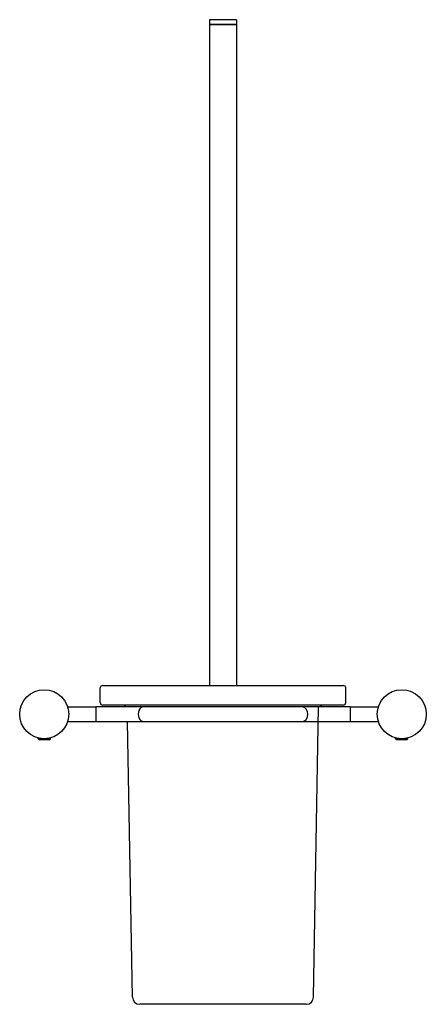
# Model space of a CAD drawing. Header units: millimetres. Extents: x 3646.117 to 3646.282, y 1654.492 to 1654.893.
import ezdxf

# ---------------------------------------------------------------- set-up
doc = ezdxf.new("R2010")
doc.units = ezdxf.units.MM
doc.layers.add('Sanindusa', color=3, linetype='Continuous')

msp = doc.modelspace()

# ---------------------------------------------------------------- linework, layer by layer
at = {"layer": 'Sanindusa'}
for p, q in [((3646.19408, 1654.89317), (3646.19408, 1654.89117)), ((3646.20508, 1654.89317), (3646.19408, 1654.89317)), ((3646.19408, 1654.89117), (3646.19408, 1654.62167)), ((3646.19408, 1654.89117), (3646.20508, 1654.89117)), ((3646.20508, 1654.89117), (3646.19408, 1654.89117)), ((3646.20508, 1654.89317), (3646.20508, 1654.89117)), ((3646.20508, 1654.89117), (3646.20508, 1654.62167)), ((3646.15058, 1654.62167), (3646.24858, 1654.62167)), ((3646.14958, 1654.61467), (3646.14958, 1654.62067)), ((3646.24958, 1654.61467), (3646.24958, 1654.62067)), ((3646.24858, 1654.61367), (3646.15058, 1654.61367)), ((3646.13632, 1654.61296), (3646.14778, 1654.61296)), ((3646.1672, 1654.61296), (3646.14778, 1654.61296)), ((3646.14778, 1654.61296), (3646.14778, 1654.60696)), ((3646.23196, 1654.61296), (3646.1672, 1654.61296)), ((3646.25139, 1654.61296), (3646.23196, 1654.61296)), ((3646.23647, 1654.49461), (3646.23854, 1654.61296)), ((3646.25139, 1654.61296), (3646.25139, 1654.60696)), ((3646.25139, 1654.61296), (3646.26285, 1654.61296)), ((3646.13632, 1654.60696), (3646.14778, 1654.60696)), ((3646.14778, 1654.60696), (3646.1672, 1654.60696)), ((3646.16269, 1654.49461), (3646.16073, 1654.60696)), ((3646.1672, 1654.60696), (3646.23196, 1654.60696)), ((3646.23196, 1654.60696), (3646.25139, 1654.60696)), ((3646.25139, 1654.60696), (3646.26285, 1654.60696)), ((3646.12428, 1654.59995), (3646.12428, 1654.60028)), ((3646.12435, 1654.59995), (3646.12428, 1654.59995)), ((3646.12477, 1654.59946), (3646.12428, 1654.59995)), ((3646.12928, 1654.59995), (3646.12435, 1654.59995)), ((3646.12483, 1654.59946), (3646.12477, 1654.59946)), ((3646.12879, 1654.59946), (3646.12483, 1654.59946)), ((3646.12879, 1654.59946), (3646.12928, 1654.59995)), ((3646.12928, 1654.59995), (3646.12928, 1654.60028)), ((3646.26989, 1654.59995), (3646.26989, 1654.60028)), ((3646.27038, 1654.59946), (3646.26989, 1654.59995)), ((3646.26996, 1654.59995), (3646.26989, 1654.59995)), ((3646.27489, 1654.59995), (3646.26996, 1654.59995)), ((3646.27044, 1654.59946), (3646.27038, 1654.59946)), ((3646.2744, 1654.59946), (3646.27044, 1654.59946)), ((3646.2744, 1654.59946), (3646.27489, 1654.59995)), ((3646.27489, 1654.59995), (3646.27489, 1654.60028)), ((3646.23347, 1654.49167), (3646.16569, 1654.49167))]:
    msp.add_line(p, q, dxfattribs=at)
for centre in [(3646.12678, 1654.60996), (3646.27239, 1654.60996)]:
    msp.add_circle(centre, 0.01, dxfattribs=at)
for centre, radius, start, end in [((3646.15058, 1654.62067), 0.001, 90, 180), ((3646.24858, 1654.62067), 0.001, 0, 90), ((3646.15058, 1654.61467), 0.001, 180, 270), ((3646.15865, 1654.61167), 0.002, 40.1876, 90), ((3646.24052, 1654.61167), 0.002, 90, 139.8124), ((3646.24858, 1654.61467), 0.001, 270, 0), ((3646.16569, 1654.49467), 0.003, 181, 270), ((3646.23347, 1654.49467), 0.003, 270, 359)]:
    msp.add_arc(centre, radius, start, end, dxfattribs=at)
for centre, start_param, end_param in [((3646.1672, 1654.60996), 0, 3.141593), ((3646.23196, 1654.60996), 3.141593, 6.283185)]:
    msp.add_ellipse(centre, major_axis=(0, 0.003), ratio=0.719514, start_param=start_param, end_param=end_param, dxfattribs=at)

doc.saveas('drawing.dxf')
